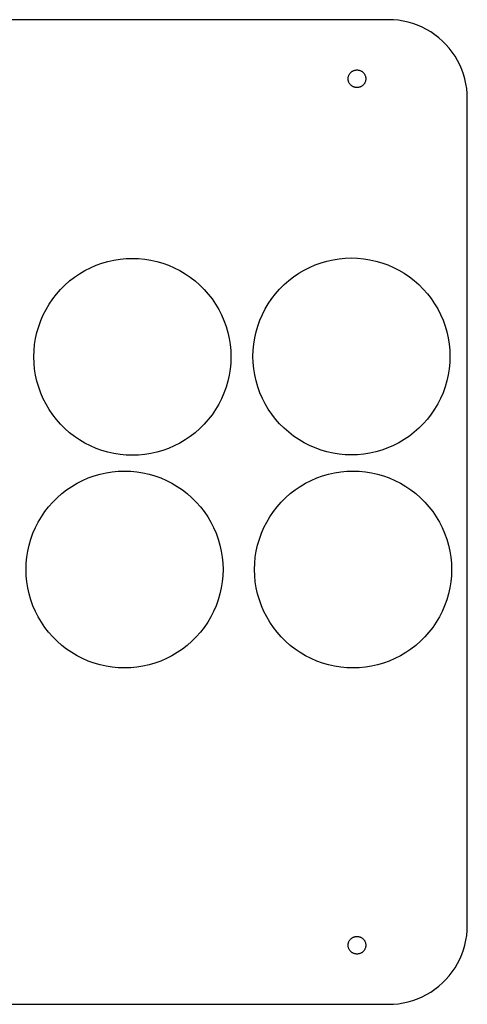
# Model space of a CAD drawing. Header units: metres. Extents: x 0 to 208, y 0 to 125.
# Tile 3 of 3: x 152 to 208, y 0 to 125. Entities that reach past the tile are written whole.
import ezdxf

# ---------------------------------------------------------------- set-up
doc = ezdxf.new("R2010")
doc.units = ezdxf.units.M

msp = doc.modelspace()

# ---------------------------------------------------------------- linework, layer by layer
for p, q in [((198.5, 125), (10, 125)), ((199.128, 124.98), (198.5, 125)), ((199.753, 124.921), (199.128, 124.98)), ((200.374, 124.823), (199.753, 124.921)), ((200.987, 124.686), (200.374, 124.823)), ((201.59, 124.511), (200.987, 124.686)), ((202.181, 124.298), (201.59, 124.511)), ((202.758, 124.048), (202.181, 124.298)), ((203.318, 123.763), (202.758, 124.048)), ((203.858, 123.443), (203.318, 123.763)), ((204.378, 123.09), (203.858, 123.443)), ((204.874, 122.705), (204.378, 123.09)), ((205.345, 122.29), (204.874, 122.705)), ((205.79, 121.845), (205.345, 122.29)), ((206.205, 121.374), (205.79, 121.845)), ((206.59, 120.878), (206.205, 121.374)), ((206.943, 120.358), (206.59, 120.878)), ((207.263, 119.818), (206.943, 120.358)), ((207.548, 119.258), (207.263, 119.818)), ((207.798, 118.681), (207.548, 119.258)), ((193.38, 117.5), (193.382, 117.57)), ((193.382, 117.43), (193.38, 117.5)), ((193.382, 117.57), (193.389, 117.64)), ((193.389, 117.64), (193.4, 117.71)), ((193.4, 117.71), (193.415, 117.779)), ((193.415, 117.779), (193.435, 117.846)), ((193.435, 117.846), (193.459, 117.912)), ((193.459, 117.912), (193.487, 117.977)), ((193.487, 117.977), (193.519, 118.04)), ((193.519, 118.04), (193.554, 118.1)), ((193.554, 118.1), (193.594, 118.158)), ((193.594, 118.158), (193.637, 118.214)), ((193.637, 118.214), (193.684, 118.267)), ((193.684, 118.267), (193.733, 118.316)), ((193.733, 118.316), (193.786, 118.363)), ((193.786, 118.363), (193.842, 118.406)), ((193.842, 118.406), (193.9, 118.446)), ((193.9, 118.446), (193.96, 118.481)), ((193.96, 118.481), (194.023, 118.513)), ((194.023, 118.513), (194.088, 118.541)), ((194.088, 118.541), (194.154, 118.565)), ((194.154, 118.565), (194.221, 118.585)), ((194.221, 118.585), (194.29, 118.6)), ((194.29, 118.6), (194.36, 118.611)), ((194.36, 118.611), (194.43, 118.618)), ((194.43, 118.618), (194.5, 118.62)), ((194.5, 118.62), (194.57, 118.618)), ((194.57, 118.618), (194.64, 118.611)), ((194.64, 118.611), (194.71, 118.6)), ((194.71, 118.6), (194.779, 118.585)), ((194.779, 118.585), (194.846, 118.565)), ((194.846, 118.565), (194.912, 118.541)), ((194.912, 118.541), (194.977, 118.513)), ((194.977, 118.513), (195.04, 118.481)), ((195.04, 118.481), (195.1, 118.446)), ((195.1, 118.446), (195.158, 118.406)), ((195.158, 118.406), (195.214, 118.363)), ((195.214, 118.363), (195.267, 118.316)), ((195.267, 118.316), (195.316, 118.267)), ((195.316, 118.267), (195.363, 118.214)), ((195.363, 118.214), (195.406, 118.158)), ((195.406, 118.158), (195.446, 118.1)), ((195.446, 118.1), (195.481, 118.04)), ((195.481, 118.04), (195.513, 117.977)), ((195.513, 117.977), (195.541, 117.912)), ((195.541, 117.912), (195.565, 117.846)), ((195.565, 117.846), (195.585, 117.779)), ((195.585, 117.779), (195.6, 117.71)), ((195.6, 117.71), (195.611, 117.64)), ((195.611, 117.64), (195.618, 117.57)), ((195.618, 117.57), (195.62, 117.5)), ((195.62, 117.5), (195.618, 117.43)), ((208.011, 118.09), (207.798, 118.681)), ((208.186, 117.487), (208.011, 118.09)), ((193.389, 117.36), (193.382, 117.43)), ((193.4, 117.29), (193.389, 117.36)), ((193.415, 117.221), (193.4, 117.29)), ((193.435, 117.154), (193.415, 117.221)), ((193.459, 117.088), (193.435, 117.154)), ((193.487, 117.023), (193.459, 117.088)), ((193.519, 116.96), (193.487, 117.023)), ((193.554, 116.9), (193.519, 116.96)), ((193.594, 116.842), (193.554, 116.9)), ((193.637, 116.786), (193.594, 116.842)), ((193.684, 116.733), (193.637, 116.786)), ((193.733, 116.684), (193.684, 116.733)), ((193.786, 116.637), (193.733, 116.684)), ((193.842, 116.594), (193.786, 116.637)), ((193.9, 116.554), (193.842, 116.594)), ((193.96, 116.519), (193.9, 116.554)), ((194.023, 116.487), (193.96, 116.519)), ((194.088, 116.459), (194.023, 116.487)), ((194.154, 116.435), (194.088, 116.459)), ((194.221, 116.415), (194.154, 116.435)), ((194.29, 116.4), (194.221, 116.415)), ((194.36, 116.389), (194.29, 116.4)), ((194.43, 116.382), (194.36, 116.389)), ((194.5, 116.38), (194.43, 116.382)), ((194.57, 116.382), (194.5, 116.38)), ((194.64, 116.389), (194.57, 116.382)), ((194.71, 116.4), (194.64, 116.389)), ((194.779, 116.415), (194.71, 116.4)), ((194.846, 116.435), (194.779, 116.415)), ((194.912, 116.459), (194.846, 116.435)), ((194.977, 116.487), (194.912, 116.459)), ((195.04, 116.519), (194.977, 116.487)), ((195.1, 116.554), (195.04, 116.519)), ((195.158, 116.594), (195.1, 116.554)), ((195.214, 116.637), (195.158, 116.594)), ((195.267, 116.684), (195.214, 116.637)), ((195.316, 116.733), (195.267, 116.684)), ((195.363, 116.786), (195.316, 116.733)), ((195.406, 116.842), (195.363, 116.786)), ((195.446, 116.9), (195.406, 116.842)), ((195.481, 116.96), (195.446, 116.9)), ((195.513, 117.023), (195.481, 116.96)), ((195.541, 117.088), (195.513, 117.023)), ((195.565, 117.154), (195.541, 117.088)), ((195.585, 117.221), (195.565, 117.154)), ((195.6, 117.29), (195.585, 117.221)), ((195.611, 117.36), (195.6, 117.29)), ((195.618, 117.43), (195.611, 117.36)), ((208.323, 116.874), (208.186, 117.487)), ((208.421, 116.253), (208.323, 116.874)), ((208.48, 115.628), (208.421, 116.253)), ((208.5, 115), (208.48, 115.628)), ((208.5, 10), (208.5, 115)), ((160.678, 93.5103), (161.398, 93.8222)), ((161.398, 93.8222), (162.137, 94.0882)), ((162.137, 94.0882), (162.891, 94.3073)), ((162.891, 94.3073), (163.658, 94.4786)), ((163.658, 94.4786), (164.433, 94.6014)), ((164.433, 94.6014), (165.215, 94.6753)), ((165.215, 94.6753), (166, 94.7)), ((166, 94.7), (166.785, 94.6753)), ((166.785, 94.6753), (167.567, 94.6014)), ((167.567, 94.6014), (168.342, 94.4786)), ((168.342, 94.4786), (169.109, 94.3073)), ((169.109, 94.3073), (169.863, 94.0882)), ((169.863, 94.0882), (170.602, 93.8222)), ((170.602, 93.8222), (171.322, 93.5103)), ((188.478, 93.5603), (189.198, 93.8722)), ((189.198, 93.8722), (189.937, 94.1382)), ((189.937, 94.1382), (190.691, 94.3573)), ((190.691, 94.3573), (191.458, 94.5286)), ((191.458, 94.5286), (192.233, 94.6514)), ((192.233, 94.6514), (193.015, 94.7253)), ((193.015, 94.7253), (193.8, 94.75)), ((193.8, 94.75), (194.585, 94.7253)), ((194.585, 94.7253), (195.367, 94.6514)), ((195.367, 94.6514), (196.142, 94.5286)), ((196.142, 94.5286), (196.909, 94.3573)), ((196.909, 94.3573), (197.663, 94.1382)), ((197.663, 94.1382), (198.402, 93.8722)), ((198.402, 93.8722), (199.122, 93.5603)), ((158.653, 92.3127), (159.302, 92.7541)), ((159.302, 92.7541), (159.978, 93.1538)), ((159.978, 93.1538), (160.678, 93.5103)), ((171.322, 93.5103), (172.022, 93.1538)), ((172.022, 93.1538), (172.698, 92.7541)), ((172.698, 92.7541), (173.347, 92.3127)), ((186.453, 92.3627), (187.102, 92.8041)), ((187.102, 92.8041), (187.778, 93.2038)), ((187.778, 93.2038), (188.478, 93.5603)), ((199.122, 93.5603), (199.822, 93.2038)), ((199.822, 93.2038), (200.498, 92.8041)), ((200.498, 92.8041), (201.147, 92.3627)), ((156.888, 90.7568), (157.443, 91.3121)), ((157.443, 91.3121), (158.032, 91.8314)), ((158.032, 91.8314), (158.653, 92.3127)), ((173.347, 92.3127), (173.968, 91.8314)), ((173.968, 91.8314), (174.557, 91.3121)), ((174.557, 91.3121), (175.112, 90.7568)), ((184.688, 90.8068), (185.243, 91.3621)), ((185.243, 91.3621), (185.832, 91.8814)), ((185.832, 91.8814), (186.453, 92.3627)), ((201.147, 92.3627), (201.768, 91.8814)), ((201.768, 91.8814), (202.357, 91.3621)), ((202.357, 91.3621), (202.912, 90.8068)), ((155.887, 89.5473), (156.369, 90.1678)), ((156.369, 90.1678), (156.888, 90.7568)), ((175.112, 90.7568), (175.631, 90.1678)), ((175.631, 90.1678), (176.113, 89.5473)), ((183.687, 89.5973), (184.169, 90.2178)), ((184.169, 90.2178), (184.688, 90.8068)), ((202.912, 90.8068), (203.431, 90.2178)), ((203.431, 90.2178), (203.913, 89.5973)), ((155.046, 88.2219), (155.446, 88.8978)), ((155.446, 88.8978), (155.887, 89.5473)), ((176.113, 89.5473), (176.554, 88.8978)), ((176.554, 88.8978), (176.954, 88.2219)), ((182.846, 88.2719), (183.246, 88.9478)), ((183.246, 88.9478), (183.687, 89.5973)), ((203.913, 89.5973), (204.354, 88.9478)), ((204.354, 88.9478), (204.754, 88.2719)), ((154.378, 86.8015), (154.69, 87.5222)), ((154.69, 87.5222), (155.046, 88.2219)), ((176.954, 88.2219), (177.31, 87.5222)), ((177.31, 87.5222), (177.622, 86.8015)), ((182.178, 86.8515), (182.49, 87.5722)), ((182.49, 87.5722), (182.846, 88.2719)), ((204.754, 88.2719), (205.11, 87.5722)), ((205.11, 87.5722), (205.422, 86.8515)), ((154.112, 86.0627), (154.378, 86.8015)), ((177.622, 86.8015), (177.888, 86.0627)), ((181.912, 86.1127), (182.178, 86.8515)), ((205.422, 86.8515), (205.688, 86.1127)), ((153.721, 84.5423), (153.893, 85.3086)), ((153.893, 85.3086), (154.112, 86.0627)), ((177.888, 86.0627), (178.107, 85.3086)), ((178.107, 85.3086), (178.279, 84.5423)), ((181.521, 84.5923), (181.693, 85.3586)), ((181.693, 85.3586), (181.912, 86.1127)), ((205.688, 86.1127), (205.907, 85.3586)), ((205.907, 85.3586), (206.079, 84.5923)), ((153.525, 82.9849), (153.599, 83.7667)), ((153.599, 83.7667), (153.721, 84.5423)), ((178.279, 84.5423), (178.401, 83.7667)), ((178.401, 83.7667), (178.475, 82.9849)), ((181.325, 83.0349), (181.399, 83.8167)), ((181.399, 83.8167), (181.521, 84.5923)), ((206.079, 84.5923), (206.201, 83.8167)), ((206.201, 83.8167), (206.275, 83.0349)), ((153.5, 82.2), (153.525, 82.9849)), ((178.475, 82.9849), (178.5, 82.2)), ((181.3, 82.25), (181.325, 83.0349)), ((206.275, 83.0349), (206.3, 82.25)), ((153.525, 81.4151), (153.5, 82.2)), ((153.599, 80.6333), (153.525, 81.4151)), ((178.475, 81.4151), (178.401, 80.6333)), ((178.5, 82.2), (178.475, 81.4151)), ((181.325, 81.4651), (181.3, 82.25)), ((181.399, 80.6833), (181.325, 81.4651)), ((206.275, 81.4651), (206.201, 80.6833)), ((206.3, 82.25), (206.275, 81.4651)), ((153.721, 79.8577), (153.599, 80.6333)), ((178.401, 80.6333), (178.279, 79.8577)), ((181.521, 79.9077), (181.399, 80.6833)), ((206.201, 80.6833), (206.079, 79.9077)), ((153.893, 79.0914), (153.721, 79.8577)), ((154.112, 78.3373), (153.893, 79.0914)), ((178.107, 79.0914), (177.888, 78.3373)), ((178.279, 79.8577), (178.107, 79.0914)), ((181.693, 79.1414), (181.521, 79.9077)), ((181.912, 78.3873), (181.693, 79.1414)), ((205.907, 79.1414), (205.688, 78.3873)), ((206.079, 79.9077), (205.907, 79.1414)), ((154.378, 77.5984), (154.112, 78.3373)), ((154.69, 76.8777), (154.378, 77.5984)), ((177.622, 77.5984), (177.31, 76.8777)), ((177.888, 78.3373), (177.622, 77.5984)), ((182.178, 77.6484), (181.912, 78.3873)), ((182.49, 76.9277), (182.178, 77.6484)), ((205.422, 77.6484), (205.11, 76.9277)), ((205.688, 78.3873), (205.422, 77.6484)), ((155.046, 76.1781), (154.69, 76.8777)), ((177.31, 76.8777), (176.954, 76.1781)), ((182.846, 76.2281), (182.49, 76.9277)), ((205.11, 76.9277), (204.754, 76.2281)), ((155.446, 75.5022), (155.046, 76.1781)), ((155.887, 74.8527), (155.446, 75.5022)), ((176.554, 75.5022), (176.113, 74.8527)), ((176.954, 76.1781), (176.554, 75.5022)), ((183.246, 75.5522), (182.846, 76.2281)), ((183.687, 74.9027), (183.246, 75.5522)), ((204.354, 75.5522), (203.913, 74.9027)), ((204.754, 76.2281), (204.354, 75.5522)), ((156.369, 74.2322), (155.887, 74.8527)), ((156.888, 73.6432), (156.369, 74.2322)), ((175.631, 74.2322), (175.112, 73.6432)), ((176.113, 74.8527), (175.631, 74.2322)), ((184.169, 74.2822), (183.687, 74.9027)), ((184.688, 73.6932), (184.169, 74.2822)), ((203.431, 74.2822), (202.912, 73.6932)), ((203.913, 74.9027), (203.431, 74.2822)), ((157.443, 73.0879), (156.888, 73.6432)), ((158.032, 72.5686), (157.443, 73.0879)), ((158.653, 72.0873), (158.032, 72.5686)), ((173.968, 72.5686), (173.347, 72.0873)), ((174.557, 73.0879), (173.968, 72.5686)), ((175.112, 73.6432), (174.557, 73.0879)), ((185.243, 73.1379), (184.688, 73.6932)), ((185.832, 72.6186), (185.243, 73.1379)), ((186.453, 72.1373), (185.832, 72.6186)), ((201.768, 72.6186), (201.147, 72.1373)), ((202.357, 73.1379), (201.768, 72.6186)), ((202.912, 73.6932), (202.357, 73.1379)), ((159.302, 71.6459), (158.653, 72.0873)), ((159.978, 71.2462), (159.302, 71.6459)), ((172.698, 71.6459), (172.022, 71.2462)), ((173.347, 72.0873), (172.698, 71.6459)), ((187.102, 71.6959), (186.453, 72.1373)), ((187.778, 71.2962), (187.102, 71.6959)), ((188.478, 70.9397), (187.778, 71.2962)), ((199.822, 71.2962), (199.122, 70.9397)), ((200.498, 71.6959), (199.822, 71.2962)), ((201.147, 72.1373), (200.498, 71.6959)), ((160.678, 70.8896), (159.978, 71.2462)), ((161.398, 70.5778), (160.678, 70.8896)), ((162.137, 70.3118), (161.398, 70.5778)), ((162.891, 70.0927), (162.137, 70.3118)), ((163.658, 69.9214), (162.891, 70.0927)), ((169.109, 70.0927), (168.342, 69.9214)), ((169.863, 70.3118), (169.109, 70.0927)), ((170.602, 70.5778), (169.863, 70.3118)), ((171.322, 70.8896), (170.602, 70.5778)), ((172.022, 71.2462), (171.322, 70.8896)), ((189.198, 70.6278), (188.478, 70.9397)), ((189.937, 70.3618), (189.198, 70.6278)), ((190.691, 70.1427), (189.937, 70.3618)), ((191.458, 69.9714), (190.691, 70.1427)), ((196.909, 70.1427), (196.142, 69.9714)), ((197.663, 70.3618), (196.909, 70.1427)), ((198.402, 70.6278), (197.663, 70.3618)), ((199.122, 70.9397), (198.402, 70.6278)), ((164.433, 69.7986), (163.658, 69.9214)), ((165.215, 69.7247), (164.433, 69.7986)), ((166, 69.7), (165.215, 69.7247)), ((166.785, 69.7247), (166, 69.7)), ((167.567, 69.7986), (166.785, 69.7247)), ((168.342, 69.9214), (167.567, 69.7986)), ((192.233, 69.8486), (191.458, 69.9714)), ((193.015, 69.7747), (192.233, 69.8486)), ((193.8, 69.75), (193.015, 69.7747)), ((194.585, 69.7747), (193.8, 69.75)), ((195.367, 69.8486), (194.585, 69.7747)), ((196.142, 69.9714), (195.367, 69.8486)), ((162.658, 67.4786), (163.433, 67.6014)), ((163.433, 67.6014), (164.215, 67.6753)), ((164.215, 67.6753), (165, 67.7)), ((165, 67.7), (165.785, 67.6753)), ((165.785, 67.6753), (166.567, 67.6014)), ((166.567, 67.6014), (167.342, 67.4786)), ((191.658, 67.4786), (192.433, 67.6014)), ((192.433, 67.6014), (193.215, 67.6753)), ((193.215, 67.6753), (194, 67.7)), ((194, 67.7), (194.785, 67.6753)), ((194.785, 67.6753), (195.567, 67.6014)), ((195.567, 67.6014), (196.342, 67.4786)), ((158.978, 66.1538), (159.678, 66.5103)), ((159.678, 66.5103), (160.398, 66.8222)), ((160.398, 66.8222), (161.137, 67.0882)), ((161.137, 67.0882), (161.891, 67.3073)), ((161.891, 67.3073), (162.658, 67.4786)), ((167.342, 67.4786), (168.109, 67.3073)), ((168.109, 67.3073), (168.863, 67.0882)), ((168.863, 67.0882), (169.602, 66.8222)), ((169.602, 66.8222), (170.322, 66.5103)), ((170.322, 66.5103), (171.022, 66.1538)), ((187.978, 66.1538), (188.678, 66.5103)), ((188.678, 66.5103), (189.398, 66.8222)), ((189.398, 66.8222), (190.137, 67.0882)), ((190.137, 67.0882), (190.891, 67.3073)), ((190.891, 67.3073), (191.658, 67.4786)), ((196.342, 67.4786), (197.109, 67.3073)), ((197.109, 67.3073), (197.863, 67.0882)), ((197.863, 67.0882), (198.602, 66.8222)), ((198.602, 66.8222), (199.322, 66.5103)), ((199.322, 66.5103), (200.022, 66.1538)), ((157.032, 64.8314), (157.653, 65.3127)), ((157.653, 65.3127), (158.302, 65.7541)), ((158.302, 65.7541), (158.978, 66.1538)), ((171.022, 66.1538), (171.698, 65.7541)), ((171.698, 65.7541), (172.347, 65.3127)), ((172.347, 65.3127), (172.968, 64.8314)), ((186.032, 64.8314), (186.653, 65.3127)), ((186.653, 65.3127), (187.302, 65.7541)), ((187.302, 65.7541), (187.978, 66.1538)), ((200.022, 66.1538), (200.698, 65.7541)), ((200.698, 65.7541), (201.347, 65.3127)), ((201.347, 65.3127), (201.968, 64.8314)), ((155.369, 63.1678), (155.888, 63.7568)), ((155.888, 63.7568), (156.443, 64.3121)), ((156.443, 64.3121), (157.032, 64.8314)), ((172.968, 64.8314), (173.557, 64.3121)), ((173.557, 64.3121), (174.112, 63.7568)), ((174.112, 63.7568), (174.631, 63.1678)), ((184.369, 63.1678), (184.888, 63.7568)), ((184.888, 63.7568), (185.443, 64.3121)), ((185.443, 64.3121), (186.032, 64.8314)), ((201.968, 64.8314), (202.557, 64.3121)), ((202.557, 64.3121), (203.112, 63.7568)), ((203.112, 63.7568), (203.631, 63.1678)), ((154.446, 61.8978), (154.887, 62.5473)), ((154.887, 62.5473), (155.369, 63.1678)), ((174.631, 63.1678), (175.113, 62.5473)), ((175.113, 62.5473), (175.554, 61.8978)), ((183.446, 61.8978), (183.887, 62.5473)), ((183.887, 62.5473), (184.369, 63.1678)), ((203.631, 63.1678), (204.113, 62.5473)), ((204.113, 62.5473), (204.554, 61.8978)), ((154.046, 61.2219), (154.446, 61.8978)), ((175.554, 61.8978), (175.954, 61.2219)), ((183.046, 61.2219), (183.446, 61.8978)), ((204.554, 61.8978), (204.954, 61.2219)), ((153.378, 59.8015), (153.69, 60.5222)), ((153.69, 60.5222), (154.046, 61.2219)), ((175.954, 61.2219), (176.31, 60.5222)), ((176.31, 60.5222), (176.622, 59.8015)), ((182.378, 59.8015), (182.69, 60.5222)), ((182.69, 60.5222), (183.046, 61.2219)), ((204.954, 61.2219), (205.31, 60.5222)), ((205.31, 60.5222), (205.622, 59.8015)), ((152.893, 58.3086), (153.112, 59.0627)), ((153.112, 59.0627), (153.378, 59.8015)), ((176.622, 59.8015), (176.888, 59.0627)), ((176.888, 59.0627), (177.107, 58.3086)), ((181.893, 58.3086), (182.112, 59.0627)), ((182.112, 59.0627), (182.378, 59.8015)), ((205.622, 59.8015), (205.888, 59.0627)), ((205.888, 59.0627), (206.107, 58.3086)), ((152.599, 56.7667), (152.721, 57.5423)), ((152.721, 57.5423), (152.893, 58.3086)), ((177.107, 58.3086), (177.279, 57.5423)), ((177.279, 57.5423), (177.401, 56.7667)), ((181.599, 56.7667), (181.721, 57.5423)), ((181.721, 57.5423), (181.893, 58.3086)), ((206.107, 58.3086), (206.279, 57.5423)), ((206.279, 57.5423), (206.401, 56.7667)), ((152.525, 55.9849), (152.599, 56.7667)), ((177.401, 56.7667), (177.475, 55.9849)), ((181.525, 55.9849), (181.599, 56.7667)), ((206.401, 56.7667), (206.475, 55.9849)), ((152.5, 55.2), (152.525, 55.9849)), ((152.525, 54.4151), (152.5, 55.2)), ((177.475, 55.9849), (177.5, 55.2)), ((177.5, 55.2), (177.475, 54.4151)), ((181.5, 55.2), (181.525, 55.9849)), ((181.525, 54.4151), (181.5, 55.2)), ((206.475, 55.9849), (206.5, 55.2)), ((206.5, 55.2), (206.475, 54.4151)), ((152.599, 53.6333), (152.525, 54.4151)), ((177.475, 54.4151), (177.401, 53.6333)), ((181.599, 53.6333), (181.525, 54.4151)), ((206.475, 54.4151), (206.401, 53.6333)), ((152.721, 52.8577), (152.599, 53.6333)), ((152.893, 52.0914), (152.721, 52.8577)), ((177.279, 52.8577), (177.107, 52.0914)), ((177.401, 53.6333), (177.279, 52.8577)), ((181.721, 52.8577), (181.599, 53.6333)), ((181.893, 52.0914), (181.721, 52.8577)), ((206.279, 52.8577), (206.107, 52.0914)), ((206.401, 53.6333), (206.279, 52.8577)), ((153.112, 51.3373), (152.893, 52.0914)), ((153.378, 50.5984), (153.112, 51.3373)), ((176.888, 51.3373), (176.622, 50.5984)), ((177.107, 52.0914), (176.888, 51.3373)), ((182.112, 51.3373), (181.893, 52.0914)), ((182.378, 50.5984), (182.112, 51.3373)), ((205.888, 51.3373), (205.622, 50.5984)), ((206.107, 52.0914), (205.888, 51.3373)), ((153.69, 49.8777), (153.378, 50.5984)), ((176.622, 50.5984), (176.31, 49.8777)), ((182.69, 49.8777), (182.378, 50.5984)), ((205.622, 50.5984), (205.31, 49.8777)), ((154.046, 49.1781), (153.69, 49.8777)), ((154.446, 48.5022), (154.046, 49.1781)), ((175.954, 49.1781), (175.554, 48.5022)), ((176.31, 49.8777), (175.954, 49.1781)), ((183.046, 49.1781), (182.69, 49.8777)), ((183.446, 48.5022), (183.046, 49.1781)), ((204.954, 49.1781), (204.554, 48.5022)), ((205.31, 49.8777), (204.954, 49.1781)), ((154.887, 47.8527), (154.446, 48.5022)), ((155.369, 47.2322), (154.887, 47.8527)), ((175.113, 47.8527), (174.631, 47.2322)), ((175.554, 48.5022), (175.113, 47.8527)), ((183.887, 47.8527), (183.446, 48.5022)), ((184.369, 47.2322), (183.887, 47.8527)), ((204.113, 47.8527), (203.631, 47.2322)), ((204.554, 48.5022), (204.113, 47.8527)), ((155.888, 46.6432), (155.369, 47.2322)), ((156.443, 46.0879), (155.888, 46.6432)), ((174.112, 46.6432), (173.557, 46.0879)), ((174.631, 47.2322), (174.112, 46.6432)), ((184.888, 46.6432), (184.369, 47.2322)), ((185.443, 46.0879), (184.888, 46.6432)), ((203.112, 46.6432), (202.557, 46.0879)), ((203.631, 47.2322), (203.112, 46.6432)), ((157.032, 45.5686), (156.443, 46.0879)), ((157.653, 45.0873), (157.032, 45.5686)), ((158.302, 44.6459), (157.653, 45.0873)), ((172.347, 45.0873), (171.698, 44.6459)), ((172.968, 45.5686), (172.347, 45.0873)), ((173.557, 46.0879), (172.968, 45.5686)), ((186.032, 45.5686), (185.443, 46.0879)), ((186.653, 45.0873), (186.032, 45.5686)), ((187.302, 44.6459), (186.653, 45.0873)), ((201.347, 45.0873), (200.698, 44.6459)), ((201.968, 45.5686), (201.347, 45.0873)), ((202.557, 46.0879), (201.968, 45.5686)), ((158.978, 44.2462), (158.302, 44.6459)), ((159.678, 43.8896), (158.978, 44.2462)), ((160.398, 43.5778), (159.678, 43.8896)), ((170.322, 43.8896), (169.602, 43.5778)), ((171.022, 44.2462), (170.322, 43.8896)), ((171.698, 44.6459), (171.022, 44.2462)), ((187.978, 44.2462), (187.302, 44.6459)), ((188.678, 43.8896), (187.978, 44.2462)), ((189.398, 43.5778), (188.678, 43.8896)), ((199.322, 43.8896), (198.602, 43.5778)), ((200.022, 44.2462), (199.322, 43.8896)), ((200.698, 44.6459), (200.022, 44.2462)), ((161.137, 43.3118), (160.398, 43.5778)), ((161.891, 43.0927), (161.137, 43.3118)), ((162.658, 42.9214), (161.891, 43.0927)), ((163.433, 42.7986), (162.658, 42.9214)), ((164.215, 42.7247), (163.433, 42.7986)), ((165, 42.7), (164.215, 42.7247)), ((165.785, 42.7247), (165, 42.7)), ((166.567, 42.7986), (165.785, 42.7247)), ((167.342, 42.9214), (166.567, 42.7986)), ((168.109, 43.0927), (167.342, 42.9214)), ((168.863, 43.3118), (168.109, 43.0927)), ((169.602, 43.5778), (168.863, 43.3118)), ((190.137, 43.3118), (189.398, 43.5778)), ((190.891, 43.0927), (190.137, 43.3118)), ((191.658, 42.9214), (190.891, 43.0927)), ((192.433, 42.7986), (191.658, 42.9214)), ((193.215, 42.7247), (192.433, 42.7986)), ((194, 42.7), (193.215, 42.7247)), ((194.785, 42.7247), (194, 42.7)), ((195.567, 42.7986), (194.785, 42.7247)), ((196.342, 42.9214), (195.567, 42.7986)), ((197.109, 43.0927), (196.342, 42.9214)), ((197.863, 43.3118), (197.109, 43.0927)), ((198.602, 43.5778), (197.863, 43.3118)), ((208.48, 9.3721), (208.5, 10)), ((208.421, 8.74667), (208.48, 9.3721)), ((193.38, 7.5), (193.382, 7.57031)), ((193.382, 7.42967), (193.38, 7.5)), ((193.382, 7.57031), (193.389, 7.64037)), ((193.389, 7.64037), (193.4, 7.70985)), ((193.4, 7.70985), (193.415, 7.77852)), ((193.415, 7.77852), (193.435, 7.84608)), ((193.435, 7.84608), (193.459, 7.91229)), ((193.459, 7.91229), (193.487, 7.97687)), ((193.487, 7.97687), (193.519, 8.03955)), ((193.519, 8.03955), (193.554, 8.10011)), ((193.554, 8.10011), (193.594, 8.15831)), ((193.594, 8.15831), (193.637, 8.21391)), ((193.637, 8.21391), (193.684, 8.26668)), ((193.684, 8.26668), (193.733, 8.31644)), ((193.733, 8.31644), (193.786, 8.36296)), ((193.786, 8.36296), (193.842, 8.4061)), ((193.842, 8.4061), (193.9, 8.44563)), ((193.9, 8.44563), (193.96, 8.48146)), ((193.96, 8.48146), (194.023, 8.5134)), ((194.023, 8.5134), (194.088, 8.54134)), ((194.088, 8.54134), (194.154, 8.56517)), ((194.154, 8.56517), (194.221, 8.58481)), ((194.221, 8.58481), (194.29, 8.60016)), ((194.29, 8.60016), (194.36, 8.61116)), ((194.36, 8.61116), (194.43, 8.61778)), ((194.43, 8.61778), (194.5, 8.62)), ((194.5, 8.62), (194.57, 8.61778)), ((194.57, 8.61778), (194.64, 8.61116)), ((194.64, 8.61116), (194.71, 8.60016)), ((194.71, 8.60016), (194.779, 8.58481)), ((194.779, 8.58481), (194.846, 8.56517)), ((194.846, 8.56517), (194.912, 8.54134)), ((194.912, 8.54134), (194.977, 8.5134)), ((194.977, 8.5134), (195.04, 8.48146)), ((195.04, 8.48146), (195.1, 8.44563)), ((195.1, 8.44563), (195.158, 8.4061)), ((195.158, 8.4061), (195.214, 8.36296)), ((195.214, 8.36296), (195.267, 8.31644)), ((195.267, 8.31644), (195.316, 8.26668)), ((195.316, 8.26668), (195.363, 8.21391)), ((195.363, 8.21391), (195.406, 8.15831)), ((195.406, 8.15831), (195.446, 8.10011)), ((195.446, 8.10011), (195.481, 8.03955)), ((195.481, 8.03955), (195.513, 7.97687)), ((195.513, 7.97687), (195.541, 7.91229)), ((195.541, 7.91229), (195.565, 7.84608)), ((195.565, 7.84608), (195.585, 7.77852)), ((195.585, 7.77852), (195.6, 7.70985)), ((195.6, 7.70985), (195.611, 7.64037)), ((195.611, 7.64037), (195.618, 7.57031)), ((195.618, 7.57031), (195.62, 7.5)), ((195.62, 7.5), (195.618, 7.42967)), ((208.011, 6.90984), (208.186, 7.51311)), ((208.186, 7.51311), (208.323, 8.12619)), ((208.323, 8.12619), (208.421, 8.74667)), ((193.389, 7.35962), (193.382, 7.42967)), ((193.4, 7.29013), (193.389, 7.35962)), ((193.415, 7.22147), (193.4, 7.29013)), ((193.435, 7.1539), (193.415, 7.22147)), ((193.459, 7.08769), (193.435, 7.1539)), ((193.487, 7.02312), (193.459, 7.08769)), ((193.519, 6.96043), (193.487, 7.02312)), ((193.554, 6.89987), (193.519, 6.96043)), ((193.594, 6.84167), (193.554, 6.89987)), ((193.637, 6.78607), (193.594, 6.84167)), ((193.684, 6.73331), (193.637, 6.78607)), ((193.733, 6.68355), (193.684, 6.73331)), ((193.786, 6.63702), (193.733, 6.68355)), ((193.842, 6.59389), (193.786, 6.63702)), ((193.9, 6.55435), (193.842, 6.59389)), ((193.96, 6.51852), (193.9, 6.55435)), ((194.023, 6.48659), (193.96, 6.51852)), ((194.088, 6.45865), (194.023, 6.48659)), ((194.154, 6.43481), (194.088, 6.45865)), ((194.221, 6.41518), (194.154, 6.43481)), ((194.29, 6.39983), (194.221, 6.41518)), ((194.36, 6.38882), (194.29, 6.39983)), ((194.43, 6.3822), (194.36, 6.38882)), ((194.5, 6.37999), (194.43, 6.3822)), ((194.57, 6.3822), (194.5, 6.37999)), ((194.64, 6.38882), (194.57, 6.3822)), ((194.71, 6.39983), (194.64, 6.38882)), ((194.779, 6.41518), (194.71, 6.39983)), ((194.846, 6.43481), (194.779, 6.41518)), ((194.912, 6.45865), (194.846, 6.43481)), ((194.977, 6.48659), (194.912, 6.45865)), ((195.04, 6.51852), (194.977, 6.48659)), ((195.1, 6.55435), (195.04, 6.51852)), ((195.158, 6.59389), (195.1, 6.55435)), ((195.214, 6.63702), (195.158, 6.59389)), ((195.267, 6.68355), (195.214, 6.63702)), ((195.316, 6.73331), (195.267, 6.68355)), ((195.363, 6.78607), (195.316, 6.73331)), ((195.406, 6.84167), (195.363, 6.78607)), ((195.446, 6.89987), (195.406, 6.84167)), ((195.481, 6.96043), (195.446, 6.89987)), ((195.513, 7.02312), (195.481, 6.96043)), ((195.541, 7.08769), (195.513, 7.02312)), ((195.565, 7.1539), (195.541, 7.08769)), ((195.585, 7.22147), (195.565, 7.1539)), ((195.6, 7.29013), (195.585, 7.22147)), ((195.611, 7.35962), (195.6, 7.29013)), ((195.618, 7.42967), (195.611, 7.35962)), ((207.548, 5.7422), (207.798, 6.31876)), ((207.798, 6.31876), (208.011, 6.90984)), ((206.943, 4.64174), (207.263, 5.18246)), ((207.263, 5.18246), (207.548, 5.7422)), ((206.205, 3.62576), (206.59, 4.12215)), ((206.59, 4.12215), (206.943, 4.64174)), ((204.874, 2.29486), (205.345, 2.71031)), ((205.345, 2.71031), (205.79, 3.15453)), ((205.79, 3.15453), (206.205, 3.62576)), ((203.318, 1.23694), (203.858, 1.55672)), ((203.858, 1.55672), (204.378, 1.90984)), ((204.378, 1.90984), (204.874, 2.29486)), ((10, 0), (198.5, 0)), ((198.5, 0), (199.128, 0.01973)), ((199.128, 0.01973), (199.753, 0.07886)), ((199.753, 0.07886), (200.374, 0.17712)), ((200.374, 0.17712), (200.987, 0.31416)), ((200.987, 0.31416), (201.59, 0.48944)), ((201.59, 0.48944), (202.181, 0.70224)), ((202.181, 0.70224), (202.758, 0.95174)), ((202.758, 0.95174), (203.318, 1.23694))]:
    msp.add_line(p, q)

doc.saveas('drawing.dxf')
